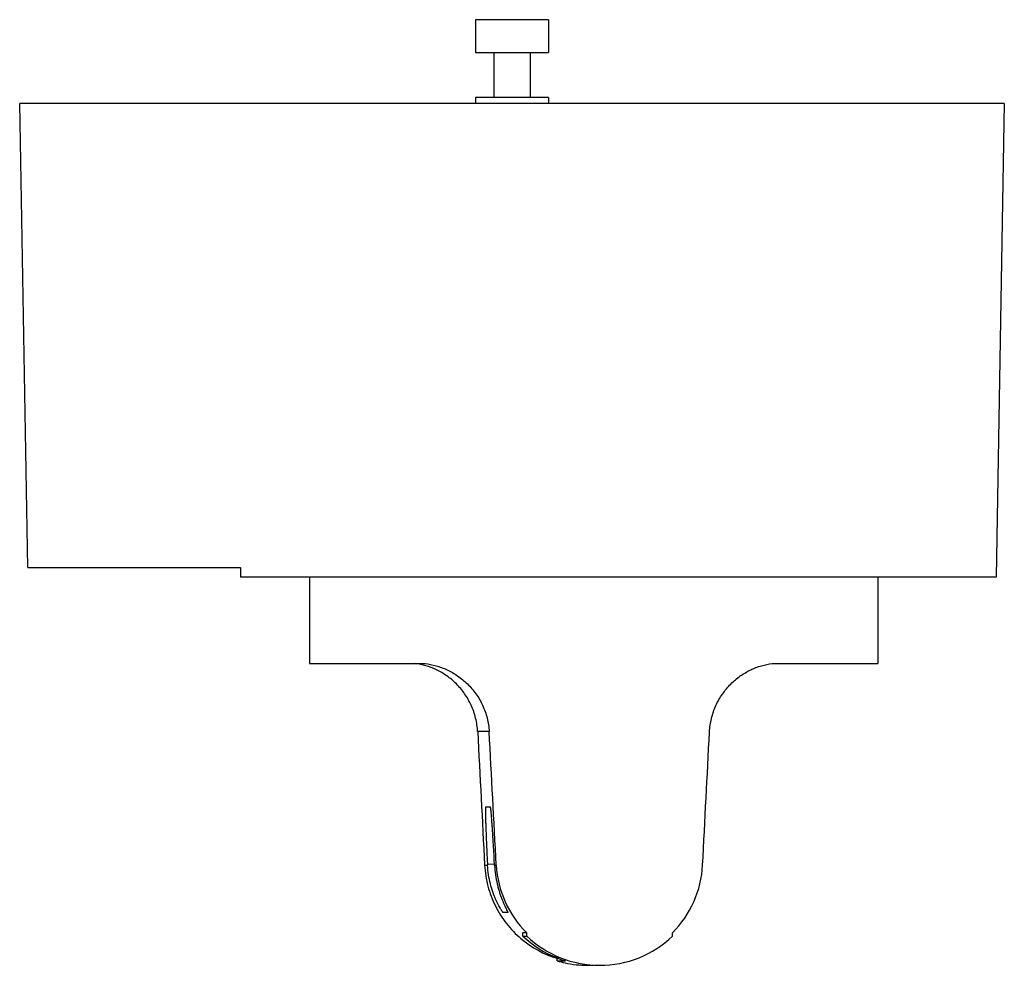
# Model space of a CAD drawing. Header units: millimetres. Extents: x 10.9 to 91.9, y 33.8 to 111.7.
import ezdxf

# ---------------------------------------------------------------- set-up
doc = ezdxf.new("R2010")
doc.units = ezdxf.units.MM
doc.header["$LTSCALE"] = 9.4393
doc.layers.get('0').update_dxf_attribs({"linetype": 'CONTINUOUS'})

msp = doc.modelspace()

# ---------------------------------------------------------------- linework, layer by layer
at = {"color": 7, "linetype": 'Continuous'}
for p, q in [((48.372, 111.683), (48.372, 108.983)), ((54.372, 111.683), (48.372, 111.683)), ((54.372, 111.683), (54.372, 108.983)), ((48.372, 108.983), (54.372, 108.983)), ((49.872, 108.983), (49.872, 105.283)), ((52.872, 108.983), (52.872, 105.283)), ((11.539, 66.583), (10.872, 104.783)), ((91.872, 104.783), (10.872, 104.783)), ((48.372, 105.283), (48.372, 104.783)), ((54.372, 105.283), (48.372, 105.283)), ((54.372, 105.283), (54.372, 104.783)), ((91.872, 104.783), (91.191, 65.783)), ((11.539, 66.583), (29.042, 66.583)), ((29.042, 66.583), (29.042, 65.783)), ((91.191, 65.783), (29.042, 65.783)), ((34.713, 65.783), (34.713, 58.683)), ((81.46, 65.783), (81.46, 58.683)), ((34.713, 58.683), (44.215, 58.683)), ((72.771, 58.683), (81.46, 58.683)), ((49.498, 53.081), (48.547, 53.081)), ((49.204, 46.877), (49.59, 46.877)), ((49.337, 42.504), (49.357, 42.129)), ((49.933, 42.159), (49.357, 42.129)), ((49.357, 42.129), (49.36, 42.071)), ((49.935, 42.127), (49.916, 42.504)), ((49.938, 42.071), (49.935, 42.127)), ((49.119, 42.071), (49.36, 42.071)), ((49.938, 42.071), (50.08, 42.071)), ((51.025, 38.204), (50.64, 38.184)), ((51.026, 38.184), (50.64, 38.184)), ((52.585, 36.512), (52.276, 36.514)), ((52.276, 36.233), (52.276, 36.514)), ((52.585, 36.233), (52.585, 36.512)), ((64.582, 36.233), (64.582, 36.512)), ((52.276, 36.233), (52.585, 36.233)), ((55.236, 34.409), (55.076, 34.409)), ((55.076, 34.199), (55.076, 34.409)), ((55.076, 34.199), (55.779, 34.199)), ((57.569, 33.833), (58.087, 33.833))]:
    msp.add_line(p, q, dxfattribs=at)
for centre, radius, start, end in [((58.549, 42.544), 8.483, 183.19929, 225.31867), ((58.542, 42.522), 8.52, 315.14009, 357.08367), ((57.55, 42.455), 8.418, 229.74982, 252.90802), ((58.274, 42.53), 8.696, 226.38893, 248.50354), ((58.607, 42.589), 8.756, 226.54339, 269.95441), ((58.607, 42.471), 8.637, 269.95569, 313.76669), ((57.565, 42.489), 8.655, 253.29136, 257.87204), ((58.277, 42.535), 8.703, 248.50003, 252.82077), ((58.265, 42.497), 8.663, 252.82349, 253.32401), ((57.568, 42.506), 8.673, 257.87503, 270.00502)]:
    msp.add_arc(centre, radius, start, end, dxfattribs=at)
for centre, major_axis, start_param, end_param in [((58.087, -119.915), (-23.368, 445.996), 1.172399, 1.199036), ((58.087, -119.915), (-23.368, 445.996), -1.199157, -1.17252), ((58.087, -119.829), (23.368, 445.961), -1.199171, -1.172657)]:
    msp.add_ellipse(centre, major_axis=major_axis, ratio=0.001153, start_param=start_param, end_param=end_param, dxfattribs=at)
for points, knots in [([(48.547, 53.081), (48.526, 53.454), (48.441, 54.011), (48.229, 54.725), (47.956, 55.407), (47.507, 56.197), (46.932, 56.884), (46.418, 57.356), (45.885, 57.765), (45.181, 58.178), (44.298, 58.516), (43.695, 58.644), (43.399, 58.683)], [0, 0, 0, 0, 0.135996, 0.203655, 0.270859, 0.403284, 0.53233, 0.595336, 0.657144, 0.776774, 0.89104, 1, 1, 1, 1]), ([(44.215, 58.683), (44.521, 58.644), (45.142, 58.517), (46.051, 58.179), (46.928, 57.679), (47.737, 57.016), (48.436, 56.198), (48.895, 55.408), (49.174, 54.725), (49.39, 54.011), (49.476, 53.454), (49.498, 53.081)], [0, 0, 0, 0, 0.110977, 0.226754, 0.347293, 0.472216, 0.600815, 0.732218, 0.79875, 0.865658, 1, 1, 1, 1]), ([(67.621, 53.047), (67.64, 53.422), (67.722, 53.982), (67.932, 54.699), (68.203, 55.386), (68.651, 56.18), (69.226, 56.872), (69.742, 57.347), (70.276, 57.759), (70.982, 58.175), (71.868, 58.515), (72.473, 58.644), (72.771, 58.683)], [0, 0, 0, 0, 0.135962, 0.203614, 0.270816, 0.403249, 0.532314, 0.595332, 0.65715, 0.776793, 0.891058, 1, 1, 1, 1]), ([(49.204, 46.877), (49.203, 46.877), (49.201, 46.875), (49.198, 46.868), (49.195, 46.852), (49.192, 46.826), (49.189, 46.789), (49.187, 46.741), (49.186, 46.684), (49.185, 46.616), (49.184, 46.506), (49.186, 46.345), (49.189, 46.125), (49.195, 45.87), (49.203, 45.583), (49.214, 45.266), (49.226, 44.922), (49.241, 44.555), (49.263, 44.031), (49.294, 43.345), (49.322, 42.788), (49.337, 42.504)], [0, 0, 0, 0, 0.000618, 0.001674, 0.005457, 0.011581, 0.020063, 0.030899, 0.044059, 0.059512, 0.077223, 0.119252, 0.169734, 0.228201, 0.294078, 0.366742, 0.445484, 0.529555, 0.618129, 0.805372, 1, 1, 1, 1]), ([(49.916, 42.504), (49.901, 42.788), (49.87, 43.345), (49.83, 44.031), (49.797, 44.556), (49.773, 44.923), (49.75, 45.266), (49.727, 45.583), (49.705, 45.871), (49.684, 46.126), (49.664, 46.346), (49.649, 46.507), (49.637, 46.616), (49.629, 46.684), (49.621, 46.742), (49.614, 46.789), (49.608, 46.826), (49.602, 46.853), (49.597, 46.868), (49.594, 46.876), (49.591, 46.877), (49.59, 46.877)], [0, 0, 0, 0, 0.194265, 0.381244, 0.469725, 0.553732, 0.632437, 0.705091, 0.770987, 0.829501, 0.880056, 0.922184, 0.939953, 0.955471, 0.968702, 0.979614, 0.988178, 0.994388, 0.99826, 0.999357, 1, 1, 1, 1]), ([(49.119, 42.071), (49.15, 41.49), (49.332, 40.334), (49.947, 38.699), (50.873, 37.232), (51.674, 36.4), (52.111, 36.03)], [0, 0, 0, 0, 0.252481, 0.50319, 0.752021, 1, 1, 1, 1]), ([(50.64, 38.184), (50.639, 38.184), (50.636, 38.185), (50.632, 38.189), (50.626, 38.195), (50.616, 38.207), (50.599, 38.229), (50.576, 38.261), (50.548, 38.303), (50.515, 38.354), (50.477, 38.413), (50.419, 38.509), (50.339, 38.648), (50.236, 38.838), (50.127, 39.058), (50.013, 39.305), (49.9, 39.579), (49.749, 39.989), (49.58, 40.555), (49.43, 41.29), (49.375, 41.806), (49.36, 42.071)], [0, 0, 0, 0, 0.000769, 0.002127, 0.004118, 0.006749, 0.013931, 0.023653, 0.035871, 0.050499, 0.067446, 0.086621, 0.131278, 0.183705, 0.243181, 0.309053, 0.380726, 0.457668, 0.625288, 0.807741, 1, 1, 1, 1]), ([(49.938, 42.071), (49.952, 41.806), (50.002, 41.291), (50.118, 40.667), (50.235, 40.2), (50.329, 39.878), (50.428, 39.58), (50.529, 39.306), (50.629, 39.058), (50.724, 38.839), (50.812, 38.648), (50.879, 38.509), (50.925, 38.414), (50.954, 38.354), (50.979, 38.304), (50.996, 38.267), (51.008, 38.242), (51.014, 38.227), (51.02, 38.214), (51.024, 38.203), (51.027, 38.195), (51.028, 38.19), (51.028, 38.187), (51.028, 38.185), (51.027, 38.184), (51.026, 38.184)], [0, 0, 0, 0, 0.195658, 0.38088, 0.467879, 0.550378, 0.627836, 0.699731, 0.765525, 0.824613, 0.876339, 0.919979, 0.938527, 0.954769, 0.96862, 0.979994, 0.984726, 0.988811, 0.992246, 0.995028, 0.997159, 0.998645, 0.999156, 0.999524, 1, 1, 1, 1])]:
    msp.add_open_spline(points, degree=3, knots=knots, dxfattribs=at)

doc.saveas('drawing.dxf')
